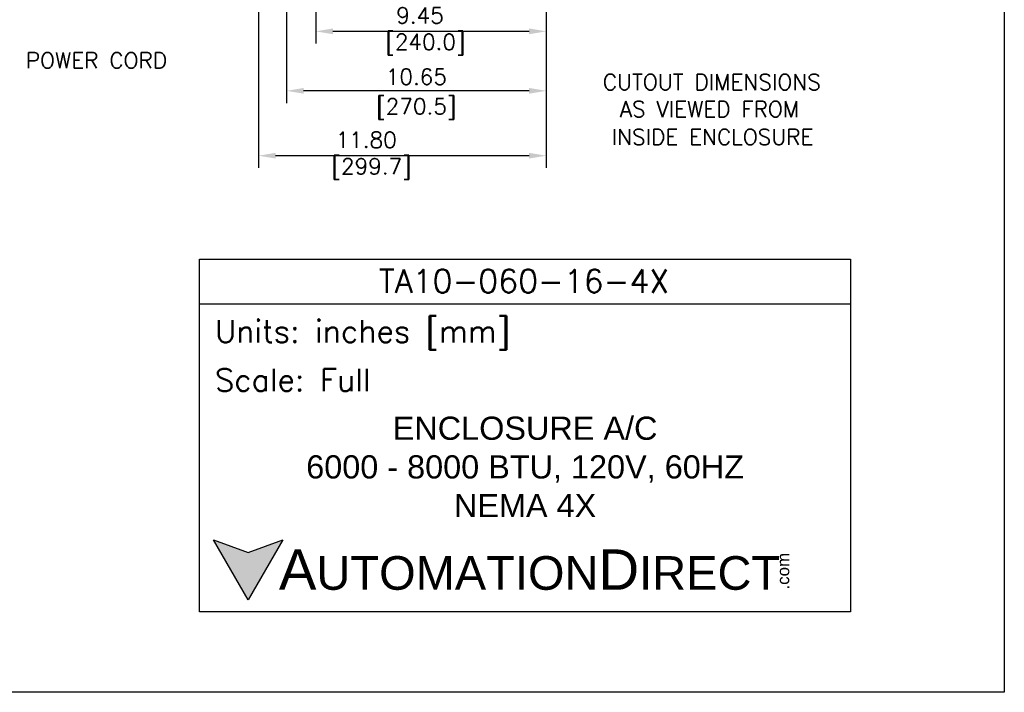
# Model space of a CAD drawing. Extents: x 742 to 849, y -110 to -28.
# Tile 15 of 17: x 809 to 849, y -110 to -83. Entities that reach past the tile are written whole.
import ezdxf
from ezdxf.enums import TextEntityAlignment as Align

# ---------------------------------------------------------------- set-up
doc = ezdxf.new("R2010")
doc.units = 0
doc.header["$LTSCALE"] = 4
doc.header["$MEASUREMENT"] = 0
doc.layers.get('DEFPOINTS').update_dxf_attribs({"linetype": 'CONTINUOUS'})
for name, color, linetype in [('Dimensions', 140, 'CONTINUOUS'), ('Dimensions @ 1', 140, 'CONTINUOUS'), ('TEXT', 140, 'CONTINUOUS')]:
    doc.layers.add(name, color=color, linetype=linetype)
doc.styles.add('\\M+2ABAC\\M+2A6A11', font='txt')
doc.styles.add('ROMANS', font='romans.shx')
doc.styles.get("Standard").update_dxf_attribs({"font": 'romans.shx'})
doc.dimstyles.new('FSTD1', dxfattribs={"dimtxt": 0.65, "dimasz": 0.7, "dimexe": 0.5, "dimexo": 0.5, "dimgap": 0.25, "dimtad": 1, "dimzin": 9, "dimdsep": 46, "dimtxsty": 'ROMANS', "dimcen": 0, "dimadec": 0, "dimazin": 0, "dimtfac": 1, "dimtmove": 0, "dimatfit": 3, "dimfxl": 0, "dimtolj": 1, "dimarcsym": 0})

# ---------------------------------------------------------------- blocks, each defined once
blk = doc.blocks.new('*D18')
at = {"layer": 'DEFPOINTS', "color": 0}
for p in [(819.553, -75.532), (830.202, -77.132), (819.553, -85.675)]:
    blk.add_point(p, dxfattribs=at)
at = {"layer": 'Dimensions', "color": 0, "lineweight": -2}
for p, q in [((819.553, -76.032), (819.553, -86.175)), ((830.202, -77.632), (830.202, -86.175)), ((829.502, -85.675), (820.253, -85.675))]:
    blk.add_line(p, q, dxfattribs=at)
at = {"layer": 'Dimensions', "color": 0}
for points in [[(820.253, -85.558), (820.253, -85.792), (819.553, -85.675)], [(829.502, -85.558), (829.502, -85.792), (830.202, -85.675)]]:
    blk.add_solid(points, dxfattribs=at)
at = {"layer": 'Dimensions', "color": 0, "char_height": 0.65, "attachment_point": 5, "style": 'ROMANS'}
for s, insert in [('\\A1;10.65', (824.877, -85.1)), ('\\A1;[270.5]', (824.877, -86.42))]:
    blk.add_mtext(s, dxfattribs=dict(at, insert=insert))
blk = doc.blocks.new('*D20')
at = {"layer": 'DEFPOINTS', "color": 0}
for p in [(818.402, -77.132), (830.202, -77.132), (818.402, -88.336)]:
    blk.add_point(p, dxfattribs=at)
at = {"layer": 'Dimensions', "color": 0, "lineweight": -2}
for p, q in [((818.402, -77.632), (818.402, -88.836)), ((830.202, -77.632), (830.202, -88.836)), ((829.502, -88.336), (819.102, -88.336))]:
    blk.add_line(p, q, dxfattribs=at)
at = {"layer": 'Dimensions', "color": 0}
for points in [[(819.102, -88.219), (819.102, -88.453), (818.402, -88.336)], [(829.502, -88.219), (829.502, -88.453), (830.202, -88.336)]]:
    blk.add_solid(points, dxfattribs=at)
at = {"layer": 'Dimensions', "color": 0, "insert": (822.819, -88.336), "char_height": 0.65, "attachment_point": 5, "style": 'ROMANS'}
blk.add_mtext('\\A1;11.80\\P [299.7]', dxfattribs=at)
blk = doc.blocks.new('*D23')
at = {"layer": 'DEFPOINTS', "color": 0}
for p in [(820.752, -52.598), (830.202, -77.159), (820.752, -83.234)]:
    blk.add_point(p, dxfattribs=at)
at = {"layer": 'Dimensions', "color": 0, "lineweight": -2}
for p, q in [((820.752, -53.098), (820.752, -83.734)), ((830.202, -77.659), (830.202, -83.734)), ((829.502, -83.234), (821.452, -83.234))]:
    blk.add_line(p, q, dxfattribs=at)
at = {"layer": 'Dimensions', "color": 0}
for points in [[(821.452, -83.117), (821.452, -83.351), (820.752, -83.234)], [(829.502, -83.117), (829.502, -83.351), (830.202, -83.234)]]:
    blk.add_solid(points, dxfattribs=at)
at = {"layer": 'Dimensions', "color": 0, "insert": (825.026, -83.234), "char_height": 0.65, "attachment_point": 5, "style": 'ROMANS'}
blk.add_mtext('\\A1;9.45\\P [240.0]', dxfattribs=at)

msp = doc.modelspace()

# ---------------------------------------------------------------- hatches: boundary and pattern name
at = {"layer": 'TEXT'}
msp.add_hatch(color=256, dxfattribs=at).paths.add_polyline_path([(819.402, -104.097), (817.981, -104.614), (816.56, -104.097), (817.981, -106.558)])

# ---------------------------------------------------------------- linework, layer by layer
at = {"layer": 'DEFPOINTS'}
msp.add_lwpolyline([(741.682, -28.151), (848.992, -28.151), (848.992, -110.352), (741.725, -110.352)], close=True, dxfattribs=at)
at = {"layer": 'TEXT'}
msp.add_line((815.99, -94.415), (842.683, -94.415), dxfattribs=at)
for points in [[(815.99, -107.047), (815.99, -92.575), (842.683, -92.575), (842.683, -107.047)], [(819.402, -104.097), (817.981, -106.558), (816.56, -104.097), (817.981, -104.614)]]:
    msp.add_lwpolyline(points, close=True, dxfattribs=at)

# ---------------------------------------------------------------- texts
at = {"layer": 'Dimensions', "style": 'ROMANS'}
for s, p in [('CUTOUT DIMENSIONS', (832.526, -84.991)), ('AS VIEWED FROM ', (833.224, -86.102)), ('INSIDE ENCLOSURE', (832.89, -87.243))]:
    msp.add_text(s, height=0.65, dxfattribs=at).set_placement(p, align=Align.TOP_LEFT)
at = {"layer": 'TEXT', "style": 'ROMANS'}
msp.add_text('POWER CORD', height=0.65, dxfattribs=at).set_placement((808.859, -84.751))
at = {"layer": 'TEXT', "linetype": 'Continuous', "insert": (829.295, -93.482), "char_height": 0.95159, "width": 17.91215, "attachment_point": 5, "style": 'ROMANS'}
msp.add_mtext('TA10-060-16-4X', dxfattribs=at)
at = {"layer": 'TEXT', "attachment_point": 4}
for s, insert, char_height, width, style in [(' Units: inches [mm]', (815.99, -95.694), 0.92001, 26.69372, 'ROMANS'), (' Scale: Full', (815.99, -97.534), 0.92001, 26.69372, 'ROMANS'), ('{\\fArial|b0|i0|c0|p34;     \\H1.2x;A\\H0.8333x;UTOMATION\\H1.2x;D\\H0.8333x;IRECT}', (816.56, -105.327), 1.38001, 23.3769, '\\M+2ABAC\\M+2A6A11')]:
    msp.add_mtext(s, dxfattribs=dict(at, insert=insert, char_height=char_height, width=width, style=style))
at = {"layer": 'TEXT', "linetype": 'Continuous', "insert": (829.337, -101.103), "char_height": 0.95159, "width": 22.11686, "attachment_point": 5}
msp.add_mtext('{\\fArial|b0|i0|c0|p34;ENCLOSURE A/C\\P6000 - 8000 BTU, 120V, 60HZ\\PNEMA 4X}', dxfattribs=at)
at = {"layer": 'TEXT', "insert": (839.673, -106.136), "char_height": 0.4968, "width": 1.4722, "attachment_point": 1, "rotation": 90, "style": '\\M+2ABAC\\M+2A6A11'}
msp.add_mtext('{\\fArial|b0|i0|c0|p34;.com}', dxfattribs=at)

# ---------------------------------------------------------------- dimensions: what is measured, and where the dimension line sits
at = {"layer": 'Dimensions @ 1'}
for base, p1, p2, override, picture, middle in [((820.752, -83.234), (830.202, -77.159), (820.752, -52.598), {"dimscale": 1, "dimpost": '\\X', "dimtix": 0, "dimtofl": 1, "dimtmove": 0, "dimatfit": 3}, '*D23', (825.026, -83.234)), ((818.402, -88.336), (830.202, -77.132), (818.402, -77.132), {"dimscale": 1, "dimzin": 1, "dimpost": '\\X', "dimtix": 0, "dimtofl": 1, "dimtmove": 0, "dimatfit": 3}, '*D20', (822.819, -88.336))]:
    dim = msp.add_linear_dim(base=base, p1=p1, p2=p2, dimstyle='FSTD1', override=override, dxfattribs=at)
    dim.commit()
    dim.dimension.update_dxf_attribs({"geometry": picture, "text_midpoint": middle, "dimtype": 128})
dim = msp.add_linear_dim(base=(819.553, -85.675), p1=(830.202, -77.132), p2=(819.553, -75.532), dimstyle='FSTD1', override={"dimscale": 1, "dimpost": '<>\\X', "dimtix": 0, "dimtofl": 1, "dimtmove": 0, "dimatfit": 3}, dxfattribs=at)
dim.commit()
dim.dimension.update_dxf_attribs({"geometry": '*D18', "text_midpoint": (824.877, -85.675)})

doc.saveas('drawing.dxf')
